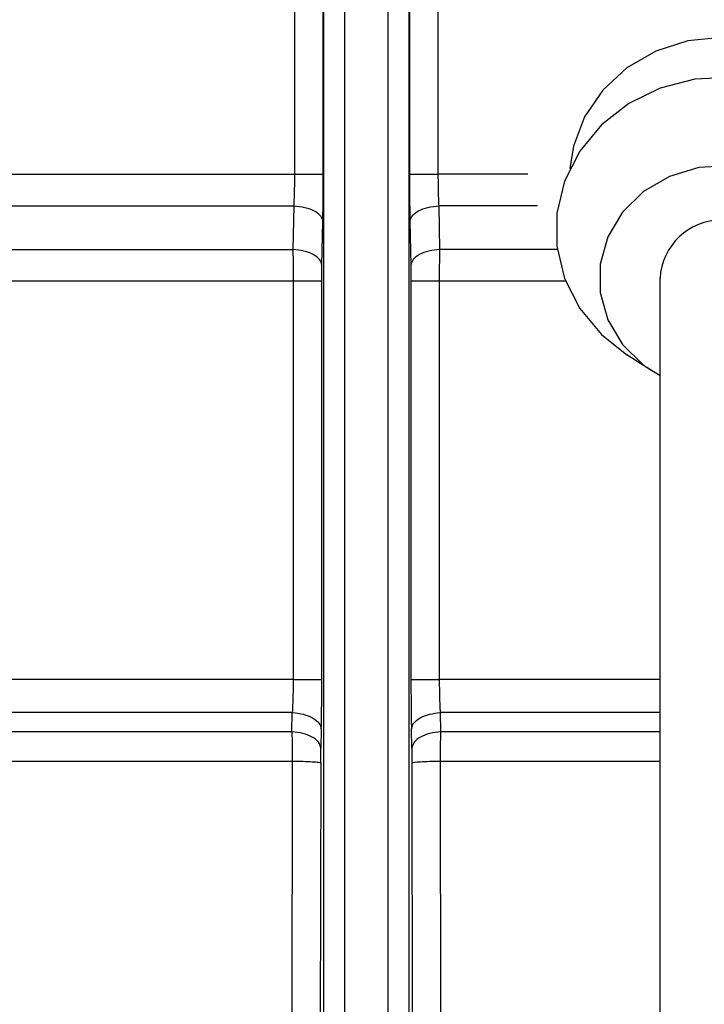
# Model space of a CAD drawing. Header units: inches. Extents: x 144.9 to 238.4, y 214.8 to 247.7.
# Tile 182 of 256: x 183.3238 to 183.4036, y 225.0879 to 225.2027. Entities that reach past the tile are written whole.
import ezdxf

# ---------------------------------------------------------------- set-up
doc = ezdxf.new("R2010")
doc.units = ezdxf.units.IN
doc.header["$LTSCALE"] = 0.25
doc.header["$MEASUREMENT"] = 0
doc.layers.add('ANNOTATIONS', color=1, linetype='Continuous')
doc.layers.add('MOTOR RH', color=7, linetype='Continuous')
doc.styles.add('ARIAL', font='arial.ttf', dxfattribs={"height": 0.09375})
doc.dimstyles.new('STANDARD$0', dxfattribs={"dimtxt": 0.09375, "dimasz": 0.09375, "dimexe": 0.03125, "dimexo": 0.046875, "dimgap": 0.09, "dimtad": 0, "dimtih": 1, "dimtoh": 1, "dimdec": 4, "dimzin": 0, "dimdsep": 46, "dimtxsty": 'ARIAL', "dimcen": 0.09, "dimadec": 0, "dimazin": 0, "dimtfac": 1, "dimtdec": 4, "dimtofl": 0, "dimtmove": 0, "dimatfit": 1, "dimfxl": 1, "dimtolj": 1, "dimtzin": 0, "dimarcsym": 0})

# ---------------------------------------------------------------- blocks, each defined once
blk = doc.blocks.new('*D64')
at = {"layer": 'ANNOTATIONS', "color": 0, "lineweight": -2, "transparency": 16777216}
for p, q in [((182.6900893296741, 223.8493624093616), (182.6900893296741, 225.9990556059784)), ((183.8307143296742, 224.9900478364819), (183.8307143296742, 225.9990556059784)), ((182.7838393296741, 225.9678056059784), (182.9752918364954, 225.9678056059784)), ((183.7369643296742, 225.9678056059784), (183.5455118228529, 225.9678056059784))]:
    blk.add_line(p, q, dxfattribs=at)
at = {"layer": 'ANNOTATIONS', "color": 0, "transparency": 16777216}
for points in [[(182.7838393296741, 225.9834306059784), (182.7838393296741, 225.9521806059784), (182.6900893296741, 225.9678056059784)], [(183.7369643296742, 225.9834306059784), (183.7369643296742, 225.9521806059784), (183.8307143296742, 225.9678056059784)]]:
    blk.add_solid(points, dxfattribs=at)
at = {"layer": 'defpoints', "color": 0, "transparency": 16777216}
for p in [(182.6900893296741, 225.9678056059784), (183.8307143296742, 224.9431728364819), (182.6900893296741, 223.8024874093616)]:
    blk.add_point(p, dxfattribs=at)
at = {"layer": 'ANNOTATIONS', "color": 0, "transparency": 16777216, "insert": (183.2604018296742, 225.9678056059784), "char_height": 0.09375, "attachment_point": 5, "style": 'ARIAL'}
blk.add_mtext('\\A1;18 5/8"', dxfattribs=at)
blk = doc.blocks.new('*D66')
at = {"layer": 'ANNOTATIONS', "color": 0, "lineweight": -2, "transparency": 16777216}
for p, q in [((182.6900893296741, 223.8493624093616), (182.6900893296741, 226.3654182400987)), ((184.1636564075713, 225.1127240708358), (184.1636564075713, 226.3654182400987)), ((182.7838393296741, 226.3341682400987), (183.2225311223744, 226.3341682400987)), ((184.0699064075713, 226.3341682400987), (183.631214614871, 226.3341682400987))]:
    blk.add_line(p, q, dxfattribs=at)
at = {"layer": 'ANNOTATIONS', "color": 0, "transparency": 16777216}
for points in [[(182.7838393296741, 226.3497932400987), (182.7838393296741, 226.3185432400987), (182.6900893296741, 226.3341682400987)], [(184.0699064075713, 226.3497932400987), (184.0699064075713, 226.3185432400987), (184.1636564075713, 226.3341682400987)]]:
    blk.add_solid(points, dxfattribs=at)
at = {"layer": 'defpoints', "color": 0, "transparency": 16777216}
for p in [(182.6900893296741, 226.3341682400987), (184.1636564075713, 225.0658490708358), (182.6900893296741, 223.8024874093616)]:
    blk.add_point(p, dxfattribs=at)
at = {"layer": 'ANNOTATIONS', "color": 0, "transparency": 16777216, "insert": (183.4268728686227, 226.3341682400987), "char_height": 0.09375, "attachment_point": 5, "style": 'ARIAL'}
blk.add_mtext('\\A1;24""', dxfattribs=at)

msp = doc.modelspace()

# ---------------------------------------------------------------- linework, layer by layer
at = {"layer": 'MOTOR RH'}
for p, q in [((183.3592054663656, 225.2244191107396), (183.3592054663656, 224.8162384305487)), ((183.3692138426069, 224.8162384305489), (183.3692138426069, 225.22441911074)), ((183.3616645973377, 225.2231274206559), (183.3616645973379, 224.8175301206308)), ((183.3667547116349, 224.8175301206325), (183.3667547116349, 225.2231274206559)), ((183.3558217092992, 225.2076801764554), (183.3558217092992, 225.1847083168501)), ((183.3591846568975, 225.1847083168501), (183.3591846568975, 225.2076801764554)), ((183.3692346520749, 225.2076801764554), (183.3692346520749, 225.1847083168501)), ((183.3725975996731, 225.1847083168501), (183.3725975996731, 225.2076801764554)), ((183.2612104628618, 225.1847083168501), (183.3558217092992, 225.1847083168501)), ((183.3830326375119, 225.1847083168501), (183.3725975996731, 225.1847083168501)), ((183.3557361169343, 225.1810172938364), (183.3556421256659, 225.1759194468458)), ((183.3727771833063, 225.1759194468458), (183.3726846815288, 225.1810173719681)), ((183.384179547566, 225.1810173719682), (183.3726846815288, 225.1810173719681)), ((183.359029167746, 225.1740862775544), (183.3591326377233, 225.1791842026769)), ((183.369286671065, 225.1791841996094), (183.3693901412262, 225.1740862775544)), ((183.2651457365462, 225.1759194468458), (183.3556421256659, 225.1759194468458)), ((183.3864817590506, 225.1759194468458), (183.3727771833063, 225.1759194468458)), ((183.3590116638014, 225.1722285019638), (183.2624460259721, 225.1722285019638)), ((183.3556696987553, 225.1722285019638), (183.3556696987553, 225.1257489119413)), ((183.3590116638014, 225.1257489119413), (183.3590116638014, 225.1722285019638)), ((183.3694076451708, 225.1722285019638), (183.3694076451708, 225.1257489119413)), ((183.3874478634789, 225.1722285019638), (183.3694076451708, 225.1722285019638)), ((183.3727496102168, 225.125748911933), (183.3727496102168, 225.1722285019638)), ((183.3984562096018, 224.9349580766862), (183.3984562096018, 225.1725528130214)), ((183.3974829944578, 225.1617702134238), (183.3945967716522, 225.16362153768)), ((183.3556696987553, 225.1257489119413), (183.2765682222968, 225.1257489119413)), ((183.3555720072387, 225.1219048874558), (183.2787968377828, 225.1219048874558)), ((183.3555294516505, 225.1196672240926), (183.3555720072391, 225.1219048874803)), ((183.3728898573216, 225.1196672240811), (183.3728473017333, 225.1219048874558)), ((183.3984562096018, 225.1219048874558), (183.3728473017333, 225.1219048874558)), ((183.3555294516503, 225.1196672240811), (183.2803251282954, 225.1196672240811)), ((183.3589548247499, 225.1199956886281), (183.3589068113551, 225.1177580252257)), ((183.3695124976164, 225.1177580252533), (183.3694644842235, 225.1199956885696)), ((183.3984562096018, 225.1196672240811), (183.3728898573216, 225.1196672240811)), ((183.2813948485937, 225.1162496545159), (183.3555616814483, 225.1162496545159)), ((183.3555616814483, 225.1162496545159), (183.35533576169, 224.9861637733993)), ((183.3588879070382, 225.1160378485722), (183.3586228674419, 224.985951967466)), ((183.3697964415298, 224.9859519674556), (183.3695314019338, 225.1160378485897)), ((183.373083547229, 224.9861637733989), (183.3728576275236, 225.1162496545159)), ((183.3728576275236, 225.1162496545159), (183.3984562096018, 225.1162496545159))]:
    msp.add_line(p, q, dxfattribs=at)
at = {"layer": 'MOTOR RH', "flags": 128}
for points in [[(183.4233404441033, 225.185362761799), (183.4229321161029, 225.1879517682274), (183.4216205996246, 225.1914022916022), (183.4195079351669, 225.1944976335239), (183.4167000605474, 225.1970825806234), (183.4133377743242, 225.1990275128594), (183.4095896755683, 225.2002349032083), (183.4056437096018, 225.2006442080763), (183.4016977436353, 225.2002349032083), (183.3979496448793, 225.1990275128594), (183.3945873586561, 225.1970825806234), (183.3917794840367, 225.1944976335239), (183.389666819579, 225.1914022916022), (183.3883553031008, 225.1879517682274), (183.3879469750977, 225.1853627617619)], [(183.4249675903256, 225.1782176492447), (183.4245158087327, 225.1820419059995), (183.4231815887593, 225.1856873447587), (183.4210273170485, 225.1889835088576), (183.4181537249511, 225.1917762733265), (183.4146951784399, 225.1939350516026), (183.4108133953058, 225.1953589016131), (183.4066898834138, 225.195981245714), (183.4025174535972, 225.1957729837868), (183.3984912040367, 225.1947438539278), (183.394799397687, 225.1929419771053), (183.3916146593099, 225.190451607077), (183.3890859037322, 225.1873891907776), (183.3873313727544, 225.1838979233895), (183.3864331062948, 225.1801410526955), (183.3864331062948, 225.1762942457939), (183.3873313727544, 225.1725373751), (183.3890859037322, 225.1690461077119), (183.3916146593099, 225.1659836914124), (183.3945967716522, 225.16362153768)], [(183.4199188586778, 225.1725528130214), (183.4194703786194, 225.1758210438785), (183.4181531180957, 225.1788839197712), (183.41604984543, 225.1815489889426), (183.413292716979, 225.1836487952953), (183.4100549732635, 225.1850514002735), (183.4065400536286, 225.185668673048), (183.402968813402, 225.1854618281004), (183.3995656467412, 225.1844438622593), (183.3965443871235, 225.1826787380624), (183.3940948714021, 225.1802773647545), (183.3923710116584, 225.1773906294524), (183.3914811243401, 225.1741999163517), (183.3914811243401, 225.1709057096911), (183.3923710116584, 225.1677149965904), (183.3940948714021, 225.1648282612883), (183.3965443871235, 225.1624268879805), (183.3984562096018, 225.1611983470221)]]:
    msp.add_lwpolyline(points, dxfattribs=at)
at = {"layer": 'MOTOR RH'}
msp.add_arc((183.4056437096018, 225.1721559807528), 0.007198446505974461, 3.160174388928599, 176.8398256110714, dxfattribs=at)
for points, knots in [([(183.3558217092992, 225.1847083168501), (183.3558177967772, 225.1840670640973), (183.3558098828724, 225.1827699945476), (183.3557608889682, 225.1816058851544), (183.355736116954, 225.1810172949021)], [0, 0, 0, 0, 0.4943857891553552, 1, 1, 1, 1]), ([(183.3591326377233, 225.1791842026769), (183.3591477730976, 225.1800610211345), (183.3591778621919, 225.1818041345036), (183.3591824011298, 225.1837441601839), (183.3591846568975, 225.1847083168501)], [0, 0, 0, 0, 0.5030186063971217, 1, 1, 1, 1]), ([(183.3692346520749, 225.1847083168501), (183.3692369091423, 225.1837441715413), (183.3692414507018, 225.1818041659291), (183.3692715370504, 225.1800610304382), (183.369286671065, 225.1791841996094)], [0, 0, 0, 0, 0.4969806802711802, 0.9999999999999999, 0.9999999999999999, 0.9999999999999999, 0.9999999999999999]), ([(183.3726846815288, 225.1810173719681), (183.3726593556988, 225.1816024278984), (183.3726089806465, 225.1827661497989), (183.3726013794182, 225.1840633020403), (183.3725975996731, 225.1847083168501)], [0, 0, 0, 0, 0.5027454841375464, 1, 1, 1, 1]), ([(183.2631441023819, 225.1810173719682), (183.2636788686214, 225.1810173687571), (183.264748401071, 225.1810173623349), (183.2705098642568, 225.1810173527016), (183.2791110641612, 225.1810173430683), (183.2905721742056, 225.181017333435), (183.3044338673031, 225.1810173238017), (183.32026924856, 225.1810173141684), (183.3375269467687, 225.1810173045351), (183.3496663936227, 225.1810172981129), (183.3557361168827, 225.1810172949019)], [0, 0, 0, 0, 0.1250000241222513, 0.2500000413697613, 0.3750000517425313, 0.5000000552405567, 0.6250000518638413, 0.7500000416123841, 0.8750000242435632, 0.9999999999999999, 0.9999999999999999, 0.9999999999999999, 0.9999999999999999]), ([(183.3557361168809, 225.1810172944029), (183.3561796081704, 225.1809692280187), (183.3570660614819, 225.1808731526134), (183.3581710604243, 225.1804442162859), (183.3589431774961, 225.1798600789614), (183.3590694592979, 225.1794095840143), (183.3591326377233, 225.1791842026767)], [0, 0, 0, 0, 0.2501490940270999, 0.4999996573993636, 0.7498512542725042, 1, 1, 1, 1]), ([(183.3692866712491, 225.1791842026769), (183.3693498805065, 225.1794096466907), (183.3694762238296, 225.179860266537), (183.370248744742, 225.1804445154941), (183.3713542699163, 225.1808734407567), (183.3722410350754, 225.1809693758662), (183.3726846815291, 225.1810173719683)], [0, 0, 0, 0, 0.2501487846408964, 0.4999999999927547, 0.7498512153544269, 1, 1, 1, 1]), ([(183.359029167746, 225.1740862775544), (183.3589662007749, 225.1743113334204), (183.3588403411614, 225.1747611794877), (183.3580707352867, 225.1753447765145), (183.3569691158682, 225.1757739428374), (183.356084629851, 225.1758709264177), (183.3556421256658, 225.1759194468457)], [0, 0, 0, 0, 0.2501476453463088, 0.5000000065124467, 0.7498523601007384, 1, 1, 1, 1]), ([(183.3556421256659, 225.1759194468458), (183.3556502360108, 225.175328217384), (183.3556662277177, 225.1741624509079), (183.3556685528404, 225.1728669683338), (183.3556696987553, 225.1722285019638)], [0, 0, 0, 0, 0.5071594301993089, 1, 1, 1, 1]), ([(183.3727771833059, 225.1759194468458), (183.3723346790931, 225.1758709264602), (183.3714501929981, 225.1757739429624), (183.3703485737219, 225.1753447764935), (183.3695789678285, 225.1747611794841), (183.3694531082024, 225.1743113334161), (183.3693901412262, 225.1740862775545)], [0, 0, 0, 0, 0.2501476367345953, 0.4999999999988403, 0.749852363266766, 1, 1, 1, 1]), ([(183.3727496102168, 225.1722285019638), (183.3727507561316, 225.1728669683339), (183.3727530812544, 225.174162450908), (183.3727690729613, 225.1753282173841), (183.3727771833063, 225.1759194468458)], [0, 0, 0, 0, 0.4928405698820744, 1, 1, 1, 1]), ([(183.3590116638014, 225.1722285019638), (183.3590124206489, 225.1725546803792), (183.3590139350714, 225.1732073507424), (183.359024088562, 225.1737932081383), (183.359029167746, 225.1740862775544)], [0, 0, 0, 0, 0.4997598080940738, 0.9999999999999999, 0.9999999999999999, 0.9999999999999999, 0.9999999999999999]), ([(183.3693901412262, 225.1740862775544), (183.3693952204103, 225.1737932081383), (183.3694053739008, 225.1732073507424), (183.3694068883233, 225.1725546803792), (183.3694076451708, 225.1722285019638)], [0, 0, 0, 0, 0.5002401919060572, 1, 1, 1, 1]), ([(183.3556696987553, 225.1257489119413), (183.3556654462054, 225.1250738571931), (183.3556568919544, 225.1237159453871), (183.3556004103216, 225.1225108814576), (183.3555720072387, 225.1219048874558)], [0, 0, 0, 0, 0.4971270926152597, 1, 1, 1, 1]), ([(183.3589548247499, 225.119995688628), (183.3589713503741, 225.1209038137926), (183.3590042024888, 225.1227091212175), (183.359009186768, 225.1247397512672), (183.3590116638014, 225.1257489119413)], [0, 0, 0, 0, 0.503030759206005, 1, 1, 1, 1]), ([(183.3694076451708, 225.1257489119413), (183.3694101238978, 225.124739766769), (183.369415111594, 225.122709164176), (183.369447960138, 225.1209038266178), (183.3694644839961, 225.1199956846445)], [0, 0, 0, 0, 0.4969683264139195, 1, 1, 1, 1]), ([(183.3728473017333, 225.1219048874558), (183.3728188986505, 225.1225108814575), (183.3727624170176, 225.1237159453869), (183.3727538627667, 225.125073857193), (183.3727496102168, 225.1257489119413)], [0, 0, 0, 0, 0.5028729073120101, 1, 1, 1, 1]), ([(183.3984562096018, 225.125748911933), (183.3967066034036, 225.125748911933), (183.3917172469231, 225.125748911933), (183.3831022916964, 225.125748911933), (183.3762005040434, 225.125748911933), (183.3727496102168, 225.125748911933)], [0, 0, 0, 0, 0.212611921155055, 0.6063059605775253, 1, 1, 1, 1]), ([(183.3555720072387, 225.1219048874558), (183.3560141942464, 225.1218542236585), (183.3568980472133, 225.1217529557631), (183.3579983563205, 225.1213059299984), (183.3587667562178, 225.1206982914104), (183.3588921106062, 225.1202299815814), (183.3589548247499, 225.1199956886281)], [0, 0, 0, 0, 0.250147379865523, 0.4999999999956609, 0.7498526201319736, 1, 1, 1, 1]), ([(183.3694644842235, 225.1199956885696), (183.3695271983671, 225.120229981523), (183.3696525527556, 225.120698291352), (183.3704209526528, 225.12130592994), (183.3715212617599, 225.1217529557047), (183.3724051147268, 225.1218542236), (183.3728473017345, 225.1219048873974)], [0, 0, 0, 0, 0.2501473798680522, 0.5000000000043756, 0.7498526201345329, 1, 1, 1, 1]), ([(183.3589068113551, 225.1177580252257), (183.3588442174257, 225.1179921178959), (183.3587191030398, 225.1184600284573), (183.3579521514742, 225.1190673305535), (183.3568537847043, 225.1195144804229), (183.3559710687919, 225.119616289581), (183.3555294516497, 225.1196672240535)], [0, 0, 0, 0, 0.2501468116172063, 0.500000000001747, 0.7498531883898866, 1, 1, 1, 1]), ([(183.3555294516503, 225.1196672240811), (183.3555381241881, 225.1191217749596), (183.355555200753, 225.1180477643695), (183.3555595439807, 225.1168427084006), (183.3555616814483, 225.1162496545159)], [0, 0, 0, 0, 0.5078619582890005, 0.9999999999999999, 0.9999999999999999, 0.9999999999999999, 0.9999999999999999]), ([(183.3728898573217, 225.1196672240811), (183.3724482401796, 225.1196162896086), (183.3715655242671, 225.1195144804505), (183.3704671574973, 225.1190673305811), (183.3697002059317, 225.118460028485), (183.3695750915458, 225.1179921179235), (183.3695124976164, 225.1177580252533)], [0, 0, 0, 0, 0.2501468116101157, 0.4999999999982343, 0.7498531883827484, 1, 1, 1, 1]), ([(183.3728576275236, 225.1162496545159), (183.3728597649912, 225.1168427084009), (183.3728641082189, 225.1180477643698), (183.3728811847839, 225.1191217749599), (183.3728898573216, 225.1196672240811)], [0, 0, 0, 0, 0.4921380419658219, 1, 1, 1, 1]), ([(183.3588879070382, 225.1160378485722), (183.358889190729, 225.1163412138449), (183.3588917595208, 225.1169482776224), (183.3589017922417, 225.1174880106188), (183.3589068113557, 225.1177580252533)], [0, 0, 0, 0, 0.4997255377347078, 0.9999999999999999, 0.9999999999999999, 0.9999999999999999, 0.9999999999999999]), ([(183.3695124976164, 225.1177580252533), (183.3695175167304, 225.1174880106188), (183.3695275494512, 225.1169482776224), (183.369530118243, 225.1163412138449), (183.3695314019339, 225.1160378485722)], [0, 0, 0, 0, 0.5002744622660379, 0.9999999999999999, 0.9999999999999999, 0.9999999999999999, 0.9999999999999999]), ([(183.3555616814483, 225.1162496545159), (183.3559964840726, 225.1162436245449), (183.3568656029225, 225.1162315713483), (183.3579435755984, 225.1161817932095), (183.3586979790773, 225.1161148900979), (183.3588245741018, 225.1160635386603), (183.3588879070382, 225.1160378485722)], [0, 0, 0, 0, 0.2501399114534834, 0.4999999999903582, 0.7498600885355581, 1, 1, 1, 1]), ([(183.3695314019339, 225.1160378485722), (183.3695947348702, 225.1160635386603), (183.3697213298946, 225.1161148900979), (183.3704757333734, 225.1161817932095), (183.3715537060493, 225.1162315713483), (183.3724228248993, 225.1162436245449), (183.3728576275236, 225.1162496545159)], [0, 0, 0, 0, 0.2501399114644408, 0.5000000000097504, 0.7498600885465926, 1, 1, 1, 1])]:
    msp.add_open_spline(points, degree=3, knots=knots, dxfattribs=at)
for points in [[(183.3558217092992, 225.1847083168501), (183.3562609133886, 225.1847083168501), (183.3571393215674, 225.1847083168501), (183.3582264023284, 225.1847083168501), (183.3589970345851, 225.1847083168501), (183.3591221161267, 225.1847083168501), (183.3591846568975, 225.1847083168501)], [(183.3692346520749, 225.1847083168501), (183.3692971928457, 225.1847083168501), (183.3694222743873, 225.1847083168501), (183.3701929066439, 225.1847083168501), (183.3712799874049, 225.1847083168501), (183.3721583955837, 225.1847083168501), (183.3725975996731, 225.1847083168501)], [(183.3556696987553, 225.1257489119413), (183.3561066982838, 225.1257489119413), (183.3569806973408, 225.1257489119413), (183.3580603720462, 225.1257489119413), (183.3588253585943, 225.1257489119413), (183.3589495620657, 225.1257489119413), (183.3590116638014, 225.1257489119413)], [(183.3694076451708, 225.1257489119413), (183.3694697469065, 225.1257489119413), (183.3695939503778, 225.1257489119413), (183.3703589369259, 225.1257489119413), (183.3714386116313, 225.1257489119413), (183.3723126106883, 225.1257489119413), (183.3727496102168, 225.1257489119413)]]:
    msp.add_open_spline(points, degree=3, dxfattribs=at)

# ---------------------------------------------------------------- dimensions: what is measured, and where the dimension line sits
at = {"layer": 'ANNOTATIONS'}
for base, p1, text, picture, middle in [((182.6900893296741, 226.3341682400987), (184.1636564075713, 225.0658490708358), '24""', '*D66', (183.4268728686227, 226.3341682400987)), ((182.6900893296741, 225.9678056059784), (183.8307143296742, 224.9431728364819), '18 5/8"', '*D64', (183.2604018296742, 225.9678056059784))]:
    dim = msp.add_linear_dim(base=base, p1=p1, p2=(182.6900893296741, 223.8024874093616), text=text, dimstyle='STANDARD$0', dxfattribs=at)
    dim.commit()
    dim.dimension.update_dxf_attribs({"geometry": picture, "text_midpoint": middle, "dimtype": 160})

doc.saveas('drawing.dxf')
